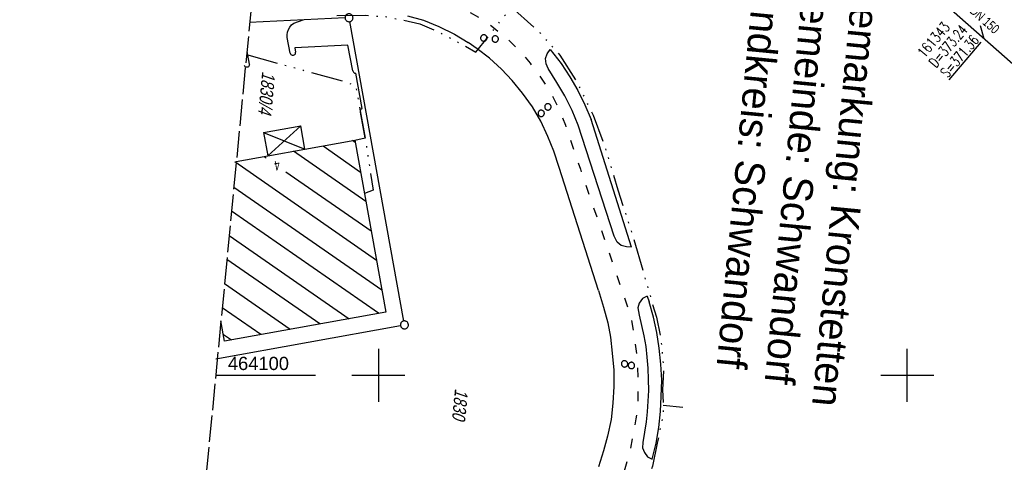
# Model space of a CAD drawing. Extents: x 510932 to 511602, y 463659 to 464636.
# Tile 13 of 81: x 510932 to 511118, y 464084 to 464167. Entities that reach past the tile are written whole.
import ezdxf

# ---------------------------------------------------------------- set-up
doc = ezdxf.new("R2010")
doc.units = 0
doc.header["$LTSCALE"] = 10
doc.header["$MEASUREMENT"] = 0
for name, pattern in [('ACAD_ISO03W100', [30, 12, -18]), ('ACAD_ISO14W100', [25.5, 12, -3, 0.5, -3, 0.5, -3, 0.5, -3]), ('LT00', [0]), ('LT14', [0.6, 0.5, -0.1])]:
    doc.linetypes.add(name, pattern=pattern)
doc.layers.get('0').update_dxf_attribs({"linetype": 'LT00'})
for name, color, linetype in [('--EK_Haltung-Text', 140, 'LT00'), ('--EK_Schacht-Text', 5, 'LT00'), ('--EL_Haltung-Text', 182, 'LT00'), ('DFK_BEB_SCHR', 254, 'LT00'), ('DFK_BEBAUUNG', 250, 'LT00'), ('DFK_FLUR_NR', 250, 'LT00'), ('DFK_GZPKT', 250, 'LT00'), ('DFK_HAUSNR', 250, 'LT00'), ('DFK_KATASTER', 250, 'LT00'), ('DFK_TOPO-ANL', 252, 'LT00'), ('DFK_VERMPKT', 252, 'LT00'), ('GRENZNAME_A', 250, 'Continuous'), ('TELEKOM', 210, 'ACAD_ISO14W100'), ('V104_RASTER', 250, 'LT00'), ('WASSERLTG', 130, 'ACAD_ISO03W100')]:
    doc.layers.add(name, color=color, linetype=linetype)
doc.layers.add('-BLATT_104-RAND', color=7, linetype='LT14', plot=False)
doc.styles.add('Haltungsbeschriftung', font='ARIAL.TTF', dxfattribs={"width": 0.75})
doc.styles.add('schachtbeschriftung', font='romans.shx', dxfattribs={"width": 0.75, "height": 2})
doc.styles.get("Standard").update_dxf_attribs({"font": 'ARIAL.TTF'})
doc.styles.add('UNIR-H', font='unir_h.shx', dxfattribs={"width": 0.8})

# ---------------------------------------------------------------- blocks, each defined once
blk = doc.blocks.new('SYMB7010')
at = {"color": 0, "linetype": 'ByBlock'}
for points in [[(-0.031408, 0.499213), (-0.093728, 0.49134), (-0.15457, 0.475719), (-0.212975, 0.452595), (-0.268021, 0.422333), (-0.31884, 0.385411), (-0.36463, 0.342411), (-0.40467, 0.29401), (-0.438329, 0.240973), (-0.465074, 0.184136), (-0.484486, 0.124395), (-0.496256, 0.062692), (-0.5002, 0)], [(-0.5002, 0), (-0.496256, -0.062692), (-0.484486, -0.124395), (-0.465075, -0.184136), (-0.438329, -0.240973), (-0.404671, -0.29401), (-0.36463, -0.342411), (-0.31884, -0.385411), (-0.268021, -0.422333), (-0.212975, -0.452595), (-0.154571, -0.475719), (-0.093728, -0.49134), (-0.031408, -0.499213), (0.031408, -0.499213)], [(0.5002, 0), (0.496256, 0.062692), (0.484485, 0.124395), (0.465074, 0.184136), (0.438329, 0.240973), (0.40467, 0.29401), (0.36463, 0.342411), (0.31884, 0.385411), (0.268021, 0.422333), (0.212975, 0.452595), (0.15457, 0.475719), (0.093728, 0.49134), (0.031408, 0.499213), (-0.031408, 0.499213)], [(0.031408, -0.499213), (0.093728, -0.491341), (0.15457, -0.475719), (0.212975, -0.452595), (0.268021, -0.422333), (0.31884, -0.385411), (0.36463, -0.342411), (0.404671, -0.294011), (0.438329, -0.240974), (0.465075, -0.184136), (0.484486, -0.124395), (0.496256, -0.062692), (0.500201, 0)]]:
    blk.add_lwpolyline(points, dxfattribs=at)

msp = doc.modelspace()

# ---------------------------------------------------------------- linework, layer by layer
at = {"layer": '--EK_Schacht-Text', "flags": 128}
msp.add_lwpolyline([(511114.54, 464163.62), (511113.84, 464166.08)], dxfattribs=at)
at = {"layer": '-BLATT_104-RAND'}
msp.add_lwpolyline([(511020.85, 464635.89), (510932.18, 463715.15), (511513.49, 463659.17), (511602.16, 464579.91), (511020.85, 464635.89)], dxfattribs=at)
at = {"layer": 'DFK_BEB_SCHR'}
for p, q in [((510995.63, 464143.99), (510995.09, 464144.37)), ((510997.64, 464132.85), (510983.96, 464142.35)), ((510989.53, 464143.36), (510996.64, 464138.42)), ((510999.65, 464121.72), (510972.83, 464140.34)), ((510978.4, 464141.35), (510978.75, 464141.1)), ((510982.51, 464138.49), (510998.65, 464127.29)), ((510972.67, 464135.58), (511000.66, 464116.15)), ((511000.03, 464111.72), (510972.23, 464131.02)), ((510971.79, 464126.46), (510994.46, 464110.71)), ((510988.9, 464109.71), (510971.35, 464121.89)), ((510970.91, 464117.33), (510983.33, 464108.7)), ((510977.77, 464107.7), (510970.47, 464112.76)), ((510970.69, 464107.74), (510972.2, 464106.69))]:
    msp.add_line(p, q, dxfattribs=at)
at = {"layer": 'DFK_BEBAUUNG'}
for p, q in [((510978.28, 464145.87), (510985.31, 464147.14)), ((510978.28, 464145.87), (510986.11, 464142.74)), ((510978.28, 464145.87), (510979.08, 464141.47)), ((510979.08, 464141.47), (510985.31, 464147.14)), ((510986.11, 464142.74), (510985.31, 464147.14)), ((510979.08, 464141.47), (510986.11, 464142.74))]:
    msp.add_line(p, q, dxfattribs=at)
for points in [[(510995.55, 464144.45), (511001.41, 464111.97), (510970.92, 464106.46), (510970.23, 464110.29)], [(510973.13, 464140.39), (510979.08, 464141.47), (510986.11, 464142.74), (510995.55, 464144.45)]]:
    msp.add_lwpolyline(points, dxfattribs=at)
at = {"layer": 'DFK_KATASTER'}
for p, q in [((511105.37, 464171.77), (511124.45, 464154.85)), ((510993.7, 464167.55), (510975.66, 464166.69)), ((511004.79, 464110.27), (510994.58, 464166.85)), ((510969.25, 464103.1), (511004.18, 464109.4))]:
    msp.add_line(p, q, dxfattribs=at)
at = {"layer": 'DFK_TOPO-ANL'}
for p, q in [((511005.51, 464167.98), (511008.5, 464167.14)), ((510984, 464166.59), (510985.76, 464167.17)), ((511008.5, 464167.14), (511011.42, 464165.93)), ((511011.42, 464165.93), (511014.37, 464164.46)), ((511014.37, 464164.46), (511017, 464162.89)), ((510983.32, 464160.92), (510982.75, 464163.84)), ((510994.21, 464162.4), (510984.18, 464161.92)), ((510995.17, 464157.57), (510994.21, 464162.4)), ((511018.67, 464161.73), (511017, 464162.89)), ((510975.13, 464161.19), (510975.59, 464158.81)), ((510984.18, 464161.92), (510984.35, 464161.08)), ((511021, 464159.92), (511018.67, 464161.73)), ((511031.61, 464159.86), (511031.91, 464160.8)), ((511031.91, 464160.8), (511032.48, 464161.57)), ((511032.48, 464161.57), (511034.56, 464158.97)), ((511023.27, 464157.89), (511021, 464159.92)), ((511031.71, 464158.89), (511031.61, 464159.86)), ((511032.08, 464157.97), (511031.71, 464158.89)), ((511034.56, 464158.97), (511036.17, 464156.4)), ((510996.94, 464150.43), (510995.76, 464157.1)), ((511025.3, 464155.76), (511023.27, 464157.89)), ((511033.72, 464155.35), (511032.08, 464157.97)), ((511027.27, 464153.36), (511025.3, 464155.76)), ((511035.27, 464152.82), (511033.72, 464155.35)), ((511036.17, 464156.4), (511037.7, 464153.82)), ((511029.13, 464150.78), (511027.27, 464153.36)), ((511037.7, 464153.82), (511039, 464151.14)), ((511036.63, 464150.07), (511035.27, 464152.82)), ((510997.53, 464144.89), (510996.62, 464149.76)), ((511030.74, 464148.02), (511029.13, 464150.78)), ((511037.79, 464147.26), (511036.63, 464150.07)), ((511039, 464151.14), (511040.25, 464148.34)), ((511032.02, 464145.15), (511030.74, 464148.02)), ((511047.83, 464124.24), (511040.25, 464148.34)), ((511044.57, 464126.32), (511037.79, 464147.26)), ((510995.55, 464144.45), (510997.53, 464144.89)), ((511033.16, 464142.35), (511032.02, 464145.15)), ((511034.19, 464139.28), (511033.16, 464142.35)), ((511041.64, 464116.02), (511034.19, 464139.28)), ((511045.17, 464125.19), (511044.57, 464126.32)), ((511045.91, 464124.55), (511045.17, 464125.19)), ((511046.91, 464124.29), (511045.91, 464124.55)), ((511047.83, 464124.24), (511046.91, 464124.29)), ((511041.64, 464116.02), (511042.56, 464112.86)), ((511049.96, 464114.5), (511049.31, 464113.67)), ((511050.82, 464114.98), (511049.96, 464114.5)), ((511050.82, 464114.98), (511051.19, 464113.9)), ((511042.56, 464112.86), (511043.36, 464109.94)), ((511049.31, 464113.67), (511049.06, 464112.78)), ((511049.06, 464112.78), (511049.3, 464111.38)), ((511052.04, 464110.98), (511051.19, 464113.9)), ((511049.3, 464111.38), (511049.75, 464109.44)), ((511052.63, 464108.1), (511052.04, 464110.98)), ((511043.36, 464109.94), (511043.87, 464107.22)), ((511049.75, 464109.44), (511050.17, 464107.44)), ((511043.87, 464107.22), (511044.21, 464104.21)), ((511050.17, 464107.44), (511050.54, 464105.45)), ((511053.11, 464105.11), (511052.63, 464108.1)), ((511050.54, 464105.45), (511050.77, 464103.41)), ((511053.42, 464102.08), (511053.11, 464105.11)), ((511044.21, 464104.21), (511044.5, 464100.97)), ((511050.77, 464103.41), (511050.95, 464101.34)), ((511044.5, 464100.97), (511044.5, 464097.92)), ((511050.95, 464101.34), (511051.02, 464099.21)), ((511053.57, 464099.06), (511053.42, 464102.08)), ((511051.02, 464099.21), (511051.04, 464097.16)), ((511053.48, 464096.03), (511053.57, 464099.06)), ((511044.5, 464097.92), (511044.34, 464094.74)), ((511051.04, 464097.16), (511050.95, 464095.12)), ((511053.35, 464093.15), (511053.48, 464096.03)), ((511044.34, 464094.74), (511043.98, 464091.68)), ((511050.95, 464095.12), (511050.82, 464093.11)), ((511043.98, 464091.68), (511043.33, 464088.51)), ((511050.82, 464093.11), (511050.6, 464091.18)), ((511053, 464090.14), (511053.35, 464093.15)), ((511050.6, 464091.18), (511050.32, 464089.26)), ((511052.5, 464087.19), (511053, 464090.14)), ((511043.33, 464088.51), (511042.58, 464085.7)), ((511050.32, 464089.26), (511049.97, 464087.31)), ((511049.97, 464087.31), (511049.91, 464086.28)), ((511049.91, 464086.28), (511050.29, 464085.41)), ((511051.78, 464084.14), (511052.5, 464087.19)), ((511042.58, 464085.7), (511041.63, 464082.73)), ((511050.29, 464085.41), (511050.9, 464084.62)), ((511050.9, 464084.62), (511051.78, 464084.14))]:
    msp.add_line(p, q, dxfattribs=at)
for points in [[(510982.98, 464165.35), (510983.24, 464165.82), (510983.59, 464166.24), (510984, 464166.59)], [(510982.75, 464163.84), (510982.74, 464164.35), (510982.82, 464164.86), (510982.98, 464165.35)], [(510983.32, 464160.92), (510983.36, 464160.79), (510983.44, 464160.67), (510983.54, 464160.58), (510983.67, 464160.52), (510983.8, 464160.5), (510983.94, 464160.51)], [(510983.94, 464160.51), (510984.08, 464160.56), (510984.21, 464160.66), (510984.3, 464160.78), (510984.35, 464160.93), (510984.35, 464161.08)], [(510975.59, 464158.81), (510975.6, 464158.68), (510975.58, 464158.56), (510975.53, 464158.44), (510975.45, 464158.34), (510975.34, 464158.27), (510975.22, 464158.23)], [(510975.22, 464158.23), (510975.08, 464158.22), (510974.93, 464158.26), (510974.81, 464158.34), (510974.72, 464158.45), (510974.66, 464158.58)], [(510995.17, 464157.57), (510995.2, 464157.42), (510995.28, 464157.28), (510995.39, 464157.18)], [(510995.39, 464157.18), (510995.51, 464157.12), (510995.63, 464157.09), (510995.76, 464157.1)], [(510996.62, 464149.76), (510996.59, 464149.91), (510996.61, 464150.05), (510996.66, 464150.19)], [(510996.66, 464150.19), (510996.73, 464150.29), (510996.83, 464150.37), (510996.94, 464150.43)]]:
    msp.add_lwpolyline(points, dxfattribs=at)
at = {"layer": 'TELEKOM', "ltscale": 0.05, "flags": 128}
for points in [[(510992.13, 464168.01), (510997.51, 464168.06), (511001.59, 464167.78), (511007.83, 464166.47), (511011.69, 464164.77), (511015.55, 464162.74), (511018.45, 464161.08), (511025.14, 464169.58), (511030.59, 464164.71), (511034.33, 464160.51), (511037.49, 464155.54), (511040.58, 464149.19), (511042.85, 464143.12), (511045.29, 464135.05), (511048.29, 464125.72), (511052.56, 464110.97), (511053.37, 464107.16), (511053.92, 464101.45), (511053.74, 464097.28), (511053.83, 464094.38), (511053.83, 464092.57), (511052.73, 464087.17), (511051.83, 464082.82), (511050.1, 464078.11), (511046.57, 464070.49), (511041.58, 464063.24), (511035.3, 464056.84), (511029.04, 464051.68), (511021.15, 464047.24), (511013.62, 464044.52), (511008.27, 464042.79), (511001.34, 464040.52), (510995.17, 464038.52), (510990.73, 464052.57)], [(510975.08, 464160.62), (510994.04, 464155.43), (510995.7, 464154.67), (510997.52, 464144.61), (510999.03, 464135.01), (510997.37, 464134.39)], [(511053.83, 464094.38), (511057.53, 464093.96)]]:
    msp.add_lwpolyline(points, dxfattribs=at)
at = {"layer": 'V104_RASTER'}
for p, q in [((511000, 464105), (511000, 464095)), ((511100, 464095), (511100, 464105)), ((510969.24, 464100), (510988.08, 464100)), ((510995, 464100), (511005, 464100)), ((511095, 464100), (511105, 464100))]:
    msp.add_line(p, q, dxfattribs=at)
at = {"layer": 'WASSERLTG', "ltscale": 0.015, "flags": 128}
msp.add_lwpolyline([(511017.35, 464168.57), (511019.6, 464167.28), (511021.47, 464166.01), (511024.1, 464163.82), (511026.73, 464161.39), (511028.67, 464159.01), (511030.79, 464156.2), (511032.73, 464153.11), (511033.86, 464150.86), (511035.37, 464147.28), (511038.19, 464138.96), (511047.69, 464111.28), (511048.45, 464106.8), (511048.89, 464103.61), (511049.08, 464098.42), (511049.01, 464093.74), (511048.7, 464091.8), (511047.64, 464085.98), (511046.26, 464081.17), (511044.94, 464077.62), (511042.88, 464073.5), (511040.81, 464070), (511038.93, 464067.31), (511036.31, 464064.37), (511033.81, 464061.69), (511031.3, 464059.31), (511028.43, 464057), (511025.68, 464055.19), (511022.05, 464052.87), (511018.67, 464051.37), (511014.48, 464049.63), (511004.33, 464046.36), (510991.45, 464042.23), (510962.79, 464032.99)], dxfattribs=at)

# ---------------------------------------------------------------- block references
at = {"layer": 'DFK_GZPKT', "xscale": 1.500000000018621, "yscale": 1.5, "zscale": 1.5, "rotation": 264.7377099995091}
for p in [(510994.45, 464167.59), (511004.92, 464109.53)]:
    msp.add_blockref('SYMB7010', p, dxfattribs=at)
at = {"layer": 'DFK_VERMPKT', "xscale": 1.200000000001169, "yscale": 1.200000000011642, "zscale": 1.2, "rotation": 264.7377100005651}
for p in [(511019.92, 464163.77), (511022.09, 464163.58), (511032.05, 464150.74), (511030.78, 464149.52), (511046.54, 464102.17), (511047.84, 464101.86)]:
    msp.add_blockref('SYMB7010', p, dxfattribs=at)

# ---------------------------------------------------------------- texts
at = {"layer": '--EK_Haltung-Text', "style": 'Haltungsbeschriftung', "width": 0.75}
msp.add_text('KTSR DN 150', height=1.8, rotation=-41.9879, dxfattribs=at).set_placement((511107.54, 464172.41))
at = {"layer": '--EK_Schacht-Text', "style": 'schachtbeschriftung'}
for s, width, p in [('161343', 0.75, (511103.22, 464159.84)), ('D=373.24', 0.7, (511105.42, 464157.98)), ('%%US=371.36', 0.7, (511107.62, 464156.11))]:
    msp.add_text(s, height=2, rotation=49.6669, dxfattribs=dict(at, width=width)).set_placement(p)
at = {"layer": '--EL_Haltung-Text', "style": 'Haltungsbeschriftung', "width": 0.75}
msp.add_text('KTSR DN 150', height=1.8, rotation=-41.9879, dxfattribs=at).set_placement((511107.54, 464172.41))
at = {"layer": 'DFK_FLUR_NR', "oblique": 13.754, "width": 0.75}
for s, p in [('1830/4', (510978.04, 464157.5)), ('1830', (511014.49, 464097.54))]:
    msp.add_text(s, height=2.5, rotation=264.4992, dxfattribs=at).set_placement(p)
at = {"layer": 'DFK_HAUSNR', "width": 0.75}
msp.add_text('4', height=1.8, rotation=-169.7459, dxfattribs=at).set_placement((510981.21, 464140.63))
at = {"layer": 'GRENZNAME_A', "insert": (511095.38, 464175.06), "char_height": 5.6, "attachment_point": 1, "rotation": 264.4992, "style": 'UNIR-H'}
msp.add_mtext('{\\W1;Gemarkung: Kronstetten\\PGemeinde: Schwandorf\\PLandkreis: Schwandorf}', dxfattribs=at)
at = {"layer": 'V104_RASTER', "width": 0.991}
msp.add_text(' 464100', height=2.5, rotation=0.0014, dxfattribs=at).set_placement((510970.58, 464101))

doc.saveas('drawing.dxf')
